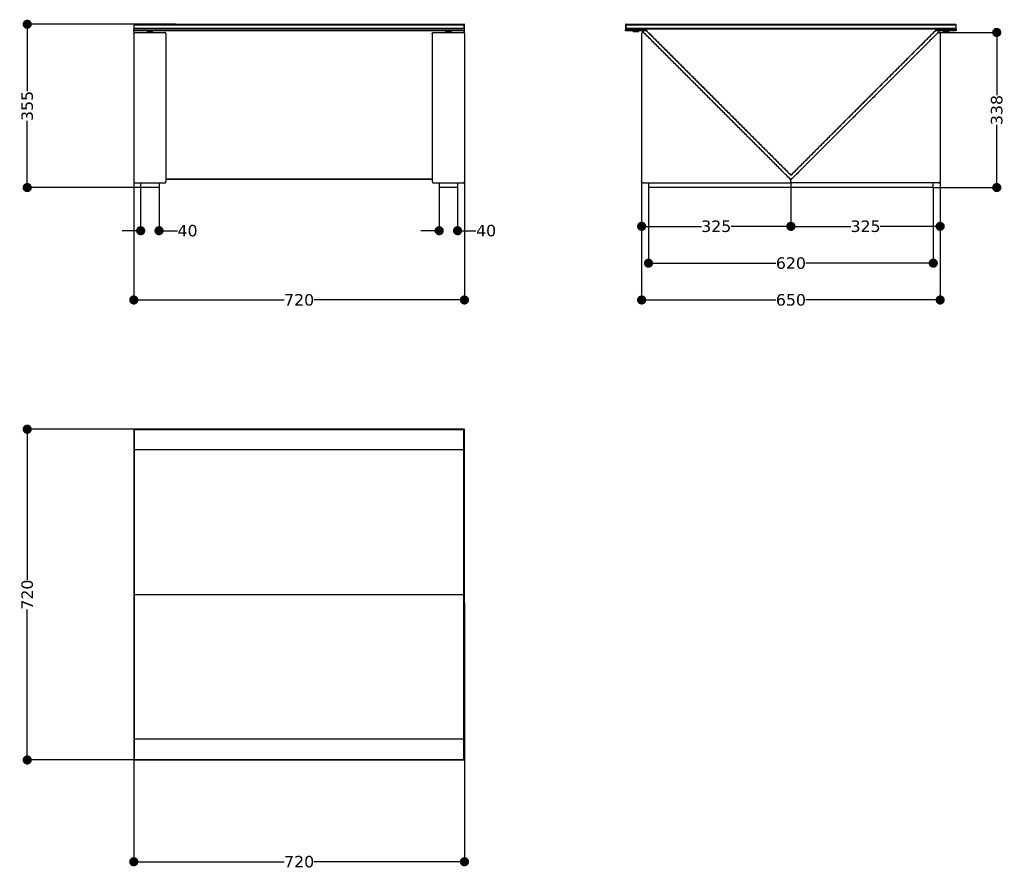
# Model space of a CAD drawing. Header units: millimetres. Extents: x -2291 to 551, y -2926 to 1379.
# Tile 1 of 2: x -2291 to -148, y -2926 to -1076. Entities that reach past the tile are written whole.
import ezdxf

# ---------------------------------------------------------------- set-up
doc = ezdxf.new("R2010")
doc.units = ezdxf.units.MM
doc.layers.get('0').update_dxf_attribs({"true_color": 0x000000})
doc.styles.add('MDF', font='verdana.ttf')
doc.dimstyles.new('MDF', dxfattribs={"dimtxt": 25, "dimasz": 20, "dimexe": 0.18, "dimexo": 0.0625, "dimgap": 2, "dimtad": 0, "dimtoh": 1, "dimdec": 0, "dimzin": 1, "dimdsep": 46, "dimtxsty": 'MDF', "dimblk": 'DOT', "dimcen": 0.09, "dimadec": 0, "dimazin": 0, "dimtfac": 1, "dimtdec": 4, "dimtix": 1, "dimtofl": 0, "dimtmove": 1, "dimatfit": 3, "dimfxl": 1, "dimtolj": 1, "dimtzin": 1, "dimarcsym": 0})

# ---------------------------------------------------------------- blocks, each defined once
blk = doc.blocks.new('_Dot')
at = {"color": 0, "linetype": 'ByBlock', "lineweight": -2}
blk.add_line((-0.5, 0), (-1, 0), dxfattribs=at)
at = {"color": 0, "linetype": 'ByBlock', "const_width": 0.5}
blk.add_lwpolyline([(-0.25, 0, 1), (0.25, 0, 1)], format="xyb", close=True, dxfattribs=at)
blk = doc.blocks.new('*D2')
at = {"color": 0, "lineweight": -2}
for p, q in [((-1952, -1086.4), (-2275.2, -1086.4)), ((-2275, -1106.4), (-2275, -1232)), ((-2275, -1421.9), (-2275, -1296.3)), ((-2008.1, -1441.9), (-2275.2, -1441.9))]:
    blk.add_line(p, q, dxfattribs=at)
at = {"layer": 'Defpoints', "color": 0}
for p in [(-1951.9, -1086.4), (-2275, -1441.9), (-2008, -1441.9)]:
    blk.add_point(p, dxfattribs=at)
at = {"color": 0, "lineweight": -2, "xscale": 20, "yscale": 20, "zscale": 20}
for p, rotation in [((-2275, -1086.4), 90), ((-2275, -1441.9), 270)]:
    blk.add_blockref('_Dot', p, dxfattribs=dict(at, rotation=rotation))
at = {"color": 0, "insert": (-2275, -1264.2), "char_height": 25, "attachment_point": 5, "rotation": 90, "style": 'MDF'}
blk.add_mtext('\\A1;355', dxfattribs=at)
blk = doc.blocks.new('*D3')
at = {"color": 0, "lineweight": -2}
for p, q in [((-2043, -1268.1), (-2043, -1686.8)), ((-1323, -1268.1), (-1323, -1686.8)), ((-2023, -1686.6), (-1715.4, -1686.6)), ((-1343, -1686.6), (-1650.7, -1686.6))]:
    blk.add_line(p, q, dxfattribs=at)
at = {"layer": 'Defpoints', "color": 0}
for p in [(-2043, -1268.1), (-1323, -1268.1), (-1323, -1686.6)]:
    blk.add_point(p, dxfattribs=at)
at = {"color": 0, "lineweight": -2, "xscale": 20, "yscale": 20, "zscale": 20, "rotation": 180}
blk.add_blockref('_Dot', (-2043, -1686.6), dxfattribs=at)
at = {"color": 0, "lineweight": -2, "xscale": 20, "yscale": 20, "zscale": 20}
blk.add_blockref('_Dot', (-1323, -1686.6), dxfattribs=at)
at = {"color": 0, "insert": (-1683, -1686.6), "char_height": 25, "attachment_point": 5, "style": 'MDF'}
blk.add_mtext('\\A1;720', dxfattribs=at)
blk = doc.blocks.new('*D4')
at = {"color": 0, "lineweight": -2}
for p, q in [((-1378, -1442), (-1378, -1536)), ((-1338, -1442), (-1338, -1536)), ((-1398, -1535.8), (-1418, -1535.8)), ((-1318, -1535.8), (-1298, -1535.8))]:
    blk.add_line(p, q, dxfattribs=at)
at = {"layer": 'Defpoints', "color": 0}
for p in [(-1378, -1441.9), (-1338, -1441.9), (-1338, -1535.8)]:
    blk.add_point(p, dxfattribs=at)
at = {"color": 0, "lineweight": -2, "xscale": 20, "yscale": 20, "zscale": 20}
blk.add_blockref('_Dot', (-1378, -1535.8), dxfattribs=at)
at = {"color": 0, "lineweight": -2, "xscale": 20, "yscale": 20, "zscale": 20, "rotation": 180}
blk.add_blockref('_Dot', (-1338, -1535.8), dxfattribs=at)
at = {"color": 0, "insert": (-1275.9, -1535.8), "char_height": 25, "attachment_point": 5, "style": 'MDF'}
blk.add_mtext('\\A1;40', dxfattribs=at)
blk = doc.blocks.new('*D5')
at = {"color": 0, "lineweight": -2}
for p, q in [((-2028, -1442), (-2028, -1536)), ((-1988, -1442), (-1988, -1536)), ((-2048, -1535.8), (-2068, -1535.8)), ((-1968, -1535.8), (-1948, -1535.8))]:
    blk.add_line(p, q, dxfattribs=at)
at = {"layer": 'Defpoints', "color": 0}
for p in [(-2028, -1441.9), (-1988, -1441.9), (-1988, -1535.8)]:
    blk.add_point(p, dxfattribs=at)
at = {"color": 0, "lineweight": -2, "xscale": 20, "yscale": 20, "zscale": 20}
blk.add_blockref('_Dot', (-2028, -1535.8), dxfattribs=at)
at = {"color": 0, "lineweight": -2, "xscale": 20, "yscale": 20, "zscale": 20, "rotation": 180}
blk.add_blockref('_Dot', (-1988, -1535.8), dxfattribs=at)
at = {"color": 0, "insert": (-1925.9, -1535.8), "char_height": 25, "attachment_point": 5, "style": 'MDF'}
blk.add_mtext('\\A1;40', dxfattribs=at)
blk = doc.blocks.new('*D6')
at = {"color": 0, "lineweight": -2}
for p, q in [((-937.2, -1323.5), (-937.2, -1526.5)), ((-612.4, -1429), (-612.4, -1526.5)), ((-917.2, -1526.3), (-807, -1526.3)), ((-632.4, -1526.3), (-742.6, -1526.3))]:
    blk.add_line(p, q, dxfattribs=at)
at = {"layer": 'Defpoints', "color": 0}
for p in [(-937.2, -1323.5), (-612.4, -1428.9), (-612.4, -1526.3)]:
    blk.add_point(p, dxfattribs=at)
at = {"color": 0, "lineweight": -2, "xscale": 20, "yscale": 20, "zscale": 20, "rotation": 180}
blk.add_blockref('_Dot', (-937.2, -1526.3), dxfattribs=at)
at = {"color": 0, "lineweight": -2, "xscale": 20, "yscale": 20, "zscale": 20}
blk.add_blockref('_Dot', (-612.4, -1526.3), dxfattribs=at)
at = {"color": 0, "insert": (-774.8, -1526.3), "char_height": 25, "attachment_point": 5, "style": 'MDF'}
blk.add_mtext('\\A1;325', dxfattribs=at)
blk = doc.blocks.new('*D7')
at = {"color": 0, "lineweight": -2}
for p, q in [((-287.2, -1337), (-287.2, -1526.5)), ((-612.2, -1432), (-612.2, -1526.5)), ((-592.2, -1526.3), (-481.9, -1526.3)), ((-307.2, -1526.3), (-417.5, -1526.3))]:
    blk.add_line(p, q, dxfattribs=at)
at = {"layer": 'Defpoints', "color": 0}
for p in [(-287.2, -1336.9), (-612.2, -1431.9), (-287.2, -1526.3)]:
    blk.add_point(p, dxfattribs=at)
at = {"color": 0, "lineweight": -2, "xscale": 20, "yscale": 20, "zscale": 20, "rotation": 180}
blk.add_blockref('_Dot', (-612.2, -1526.3), dxfattribs=at)
at = {"color": 0, "lineweight": -2, "xscale": 20, "yscale": 20, "zscale": 20}
blk.add_blockref('_Dot', (-287.2, -1526.3), dxfattribs=at)
at = {"color": 0, "insert": (-449.7, -1526.3), "char_height": 25, "attachment_point": 5, "style": 'MDF'}
blk.add_mtext('\\A1;325', dxfattribs=at)
blk = doc.blocks.new('*D8')
at = {"color": 0, "lineweight": -2}
for p, q in [((-290.1, -1104.2), (-163.8, -1104.2)), ((-164, -1124.2), (-164, -1240.7)), ((-164, -1421.9), (-164, -1305.4)), ((-302.1, -1441.9), (-163.8, -1441.9))]:
    blk.add_line(p, q, dxfattribs=at)
at = {"layer": 'Defpoints', "color": 0}
for p in [(-290.2, -1104.2), (-302.2, -1441.9), (-164, -1441.9)]:
    blk.add_point(p, dxfattribs=at)
at = {"color": 0, "lineweight": -2, "xscale": 20, "yscale": 20, "zscale": 20}
for p, rotation in [((-164, -1104.2), 90), ((-164, -1441.9), 270)]:
    blk.add_blockref('_Dot', p, dxfattribs=dict(at, rotation=rotation))
at = {"color": 0, "insert": (-164, -1273.1), "char_height": 25, "attachment_point": 5, "rotation": 90, "style": 'MDF'}
blk.add_mtext('\\A1;338', dxfattribs=at)
blk = doc.blocks.new('*D9')
at = {"color": 0, "lineweight": -2}
for p, q in [((-937.2, -1268.1), (-937.2, -1686.8)), ((-287.2, -1268.1), (-287.2, -1686.8)), ((-917.2, -1686.6), (-644.7, -1686.6)), ((-307.2, -1686.6), (-579.7, -1686.6))]:
    blk.add_line(p, q, dxfattribs=at)
at = {"layer": 'Defpoints', "color": 0}
for p in [(-937.2, -1268.1), (-287.2, -1268.1), (-287.2, -1686.6)]:
    blk.add_point(p, dxfattribs=at)
at = {"color": 0, "lineweight": -2, "xscale": 20, "yscale": 20, "zscale": 20, "rotation": 180}
blk.add_blockref('_Dot', (-937.2, -1686.6), dxfattribs=at)
at = {"color": 0, "lineweight": -2, "xscale": 20, "yscale": 20, "zscale": 20}
blk.add_blockref('_Dot', (-287.2, -1686.6), dxfattribs=at)
at = {"color": 0, "insert": (-612.2, -1686.6), "char_height": 25, "attachment_point": 5, "style": 'MDF'}
blk.add_mtext('\\A1;650', dxfattribs=at)
blk = doc.blocks.new('*D10')
at = {"color": 0, "lineweight": -2}
for p, q in [((-922.2, -1442), (-922.2, -1606.7)), ((-302.2, -1442), (-302.2, -1606.7)), ((-902.2, -1606.5), (-644.7, -1606.5)), ((-322.2, -1606.5), (-579.7, -1606.5))]:
    blk.add_line(p, q, dxfattribs=at)
at = {"layer": 'Defpoints', "color": 0}
for p in [(-922.2, -1441.9), (-302.2, -1441.9), (-302.2, -1606.5)]:
    blk.add_point(p, dxfattribs=at)
at = {"color": 0, "lineweight": -2, "xscale": 20, "yscale": 20, "zscale": 20, "rotation": 180}
blk.add_blockref('_Dot', (-922.2, -1606.5), dxfattribs=at)
at = {"color": 0, "lineweight": -2, "xscale": 20, "yscale": 20, "zscale": 20}
blk.add_blockref('_Dot', (-302.2, -1606.5), dxfattribs=at)
at = {"color": 0, "insert": (-612.2, -1606.5), "char_height": 25, "attachment_point": 5, "style": 'MDF'}
blk.add_mtext('\\A1;620', dxfattribs=at)
blk = doc.blocks.new('*D11')
at = {"color": 0, "lineweight": -2}
for p, q in [((-2043, -2328.1), (-2043, -2909.8)), ((-1323, -2346.2), (-1323, -2909.8)), ((-2023, -2909.6), (-1715.4, -2909.6)), ((-1343, -2909.6), (-1650.7, -2909.6))]:
    blk.add_line(p, q, dxfattribs=at)
at = {"layer": 'Defpoints', "color": 0}
for p in [(-2043, -2328), (-1323, -2346.1), (-1323, -2909.6)]:
    blk.add_point(p, dxfattribs=at)
at = {"color": 0, "lineweight": -2, "xscale": 20, "yscale": 20, "zscale": 20, "rotation": 180}
blk.add_blockref('_Dot', (-2043, -2909.6), dxfattribs=at)
at = {"color": 0, "lineweight": -2, "xscale": 20, "yscale": 20, "zscale": 20}
blk.add_blockref('_Dot', (-1323, -2909.6), dxfattribs=at)
at = {"color": 0, "insert": (-1683, -2909.6), "char_height": 25, "attachment_point": 5, "style": 'MDF'}
blk.add_mtext('\\A1;720', dxfattribs=at)
blk = doc.blocks.new('*D12')
at = {"color": 0, "lineweight": -2}
for p, q in [((-1686.1, -1968), (-2275.2, -1968)), ((-2275, -1988), (-2275, -2295.7)), ((-2275, -2668), (-2275, -2360.4)), ((-1694.9, -2688), (-2275.2, -2688))]:
    blk.add_line(p, q, dxfattribs=at)
at = {"layer": 'Defpoints', "color": 0}
for p in [(-1686.1, -1968), (-2275, -2688), (-1694.9, -2688)]:
    blk.add_point(p, dxfattribs=at)
at = {"color": 0, "lineweight": -2, "xscale": 20, "yscale": 20, "zscale": 20}
for p, rotation in [((-2275, -1968), 90), ((-2275, -2688), 270)]:
    blk.add_blockref('_Dot', p, dxfattribs=dict(at, rotation=rotation))
at = {"color": 0, "insert": (-2275, -2328), "char_height": 25, "attachment_point": 5, "rotation": 90, "style": 'MDF'}
blk.add_mtext('\\A1;720', dxfattribs=at)

msp = doc.modelspace()

# ---------------------------------------------------------------- linework, layer by layer
at = {"color": 18, "true_color": 0x000000}
for points in [[(-1323, -2013), (-2043, -2013)], [(-2043, -2328), (-1323, -2328)], [(-1323, -2643), (-2043, -2643)]]:
    msp.add_lwpolyline(points, dxfattribs=at)
at = {"color": 18, "lineweight": -3, "true_color": 0x000000}
for points in [[(-2042, -1086.4), (-2042.5, -1086.9), (-2043, -1087.4)], [(-2043, -1087.4), (-2043, -1091.4), (-2043, -1095.4)], [(-2043, -1087.4), (-2042.5, -1087.4), (-2042, -1087.4)], [(-2042, -1086.4), (-1683, -1086.4), (-1324, -1086.4)], [(-2042, -1087.4), (-2042, -1086.9), (-2042, -1086.4)], [(-2042, -1087.4), (-1683, -1087.4), (-1324, -1087.4)], [(-2042, -1095.4), (-2042, -1091.4), (-2042, -1087.4)], [(-1324, -1087.4), (-1324, -1086.9), (-1324, -1086.4)], [(-1323, -1087.4), (-1323.5, -1086.9), (-1324, -1086.4)], [(-1324, -1087.4), (-1324, -1091.4), (-1324, -1095.4)], [(-1324, -1087.4), (-1323.5, -1087.4), (-1323, -1087.4)], [(-1323, -1095.4), (-1323, -1091.4), (-1323, -1087.4)], [(-971.2, -1086.4), (-971.7, -1086.9), (-972.2, -1087.4)], [(-972.2, -1087.4), (-972.2, -1091.4), (-972.2, -1095.4)], [(-972.2, -1087.4), (-971.7, -1087.4), (-971.2, -1087.4)], [(-971.2, -1086.4), (-612.2, -1086.4), (-253.2, -1086.4)], [(-971.2, -1087.4), (-971.2, -1086.9), (-971.2, -1086.4)], [(-971.2, -1087.4), (-612.2, -1087.4), (-253.2, -1087.4)], [(-971.2, -1095.4), (-971.2, -1091.4), (-971.2, -1087.4)], [(-253.2, -1087.4), (-253.2, -1086.9), (-253.2, -1086.4)], [(-252.2, -1087.4), (-252.7, -1086.9), (-253.2, -1086.4)], [(-253.2, -1087.4), (-253.2, -1091.4), (-253.2, -1095.4)], [(-253.2, -1087.4), (-252.7, -1087.4), (-252.2, -1087.4)], [(-252.2, -1095.4), (-252.2, -1091.4), (-252.2, -1087.4)], [(-2042, -1095.4), (-2042.5, -1095.4), (-2043, -1095.4)], [(-2043, -1095.4), (-2042.5, -1095.9), (-2042, -1096.4)], [(-2043, -1096.4), (-2042.5, -1096.4), (-2042, -1096.4)], [(-2043, -1098.4), (-2043, -1098.7), (-2043, -1098.9)], [(-1323, -1100.9), (-1683, -1100.9), (-2043, -1100.9)], [(-2043, -1101.2), (-2043, -1104.2), (-2043, -1107.2)], [(-2043, -1107.2), (-2043, -1268.1), (-2043, -1428.9)], [(-1324, -1095.4), (-1683, -1095.4), (-2042, -1095.4)], [(-2042, -1096.4), (-2042, -1095.9), (-2042, -1095.4)], [(-2042, -1096.4), (-1683, -1096.4), (-1324, -1096.4)], [(-2040, -1104.2), (-2008, -1104.2), (-1976, -1104.2)], [(-2014, -1102.4), (-2014, -1101.7), (-2014, -1100.9)], [(-2002, -1100.9), (-2002, -1101.7), (-2002, -1102.4)], [(-1973, -1107.2), (-1973, -1268.1), (-1973, -1428.9)], [(-1393, -1107.2), (-1393, -1268.1), (-1393, -1428.9)], [(-1390, -1104.2), (-1358, -1104.2), (-1326, -1104.2)], [(-1364, -1102.4), (-1364, -1101.7), (-1364, -1100.9)], [(-1352, -1100.9), (-1352, -1101.7), (-1352, -1102.4)], [(-1324, -1095.4), (-1324, -1095.9), (-1324, -1096.4)], [(-1323, -1095.4), (-1323.5, -1095.4), (-1324, -1095.4)], [(-1324, -1096.4), (-1323.5, -1095.9), (-1323, -1095.4)], [(-1324, -1096.4), (-1323.5, -1096.4), (-1323, -1096.4)], [(-1323, -1098.9), (-1323, -1098.7), (-1323, -1098.4)], [(-1323, -1107.2), (-1323, -1104.2), (-1323, -1101.2)], [(-1323, -1107.2), (-1323, -1268.1), (-1323, -1428.9)], [(-971.2, -1095.4), (-971.7, -1095.4), (-972.2, -1095.4)], [(-972.2, -1095.4), (-971.7, -1095.9), (-971.2, -1096.4)], [(-972.2, -1098.9), (-972.2, -1098.7), (-972.2, -1098.4)], [(-253.2, -1095.4), (-612.2, -1095.4), (-971.2, -1095.4)], [(-971.2, -1096.4), (-971.2, -1095.9), (-971.2, -1095.4)], [(-971.2, -1096.4), (-970.7, -1096.4), (-970.2, -1096.4)], [(-971, -1098.6), (-971, -1098.7), (-971, -1098.7)], [(-970.2, -1096.4), (-948.7, -1096.4), (-927.2, -1096.4)], [(-936.6, -1100.9), (-953.4, -1100.9), (-970.2, -1100.9)], [(-927.2, -1097.6), (-948.6, -1097.6), (-970, -1097.6)], [(-970, -1099.7), (-953.3, -1099.7), (-936.5, -1099.7)], [(-955.7, -1099.7), (-955.7, -1098.7), (-955.7, -1097.6)], [(-955.7, -1102.4), (-955.7, -1101.7), (-955.7, -1100.9)], [(-943.7, -1097.6), (-943.7, -1098.7), (-943.7, -1099.7)], [(-943.7, -1100.9), (-943.7, -1101.7), (-943.7, -1102.4)], [(-937.2, -1107.2), (-937.2, -1268.1), (-937.2, -1428.9)], [(-613.6, -1423.5), (-774.7, -1262.4), (-935.9, -1101.2)], [(-935.3, -1100.1), (-935, -1099.7), (-934.6, -1099.4)], [(-935.1, -1100.3), (-935.2, -1100.2), (-935.3, -1100.1)], [(-935.1, -1100.3), (-935.1, -1100.4), (-935, -1100.4)], [(-935, -1100.4), (-934.8, -1100.1), (-934.5, -1099.8)], [(-934.6, -1099.4), (-931.1, -1099.4), (-927.6, -1099.4)], [(-934.5, -1099.8), (-930.9, -1099.8), (-927.4, -1099.8)], [(-927.6, -1099.4), (-769.9, -1257.1), (-612.2, -1414.8)], [(-927.4, -1099.8), (-769.8, -1257.4), (-612.2, -1415)], [(-927.2, -1096.4), (-927.2, -1097), (-927.2, -1097.6)], [(-927.2, -1096.4), (-612.2, -1096.4), (-297.2, -1096.4)], [(-612.2, -1414.8), (-454.5, -1257.1), (-296.8, -1099.4)], [(-612.2, -1415), (-454.6, -1257.4), (-297, -1099.8)], [(-288.5, -1101.2), (-449.6, -1262.4), (-610.8, -1423.5)], [(-297.2, -1097.6), (-297.2, -1097), (-297.2, -1096.4)], [(-297.2, -1096.4), (-275.7, -1096.4), (-254.2, -1096.4)], [(-254.4, -1097.6), (-275.8, -1097.6), (-297.2, -1097.6)], [(-297, -1099.8), (-293.4, -1099.8), (-289.9, -1099.8)], [(-296.8, -1099.4), (-293.3, -1099.4), (-289.7, -1099.4)], [(-289.9, -1099.8), (-289.6, -1100.1), (-289.3, -1100.4)], [(-289.7, -1099.4), (-289.4, -1099.7), (-289, -1100.1)], [(-289, -1100.1), (-289.2, -1100.2), (-289.3, -1100.3)], [(-289.3, -1100.4), (-289.3, -1100.4), (-289.3, -1100.3)], [(-287.9, -1099.7), (-271.1, -1099.7), (-254.4, -1099.7)], [(-254.2, -1100.9), (-271, -1100.9), (-287.8, -1100.9)], [(-287.2, -1107.2), (-287.2, -1268.1), (-287.2, -1428.9)], [(-280.7, -1099.7), (-280.7, -1098.7), (-280.7, -1097.6)], [(-280.7, -1102.4), (-280.7, -1101.7), (-280.7, -1100.9)], [(-268.7, -1097.6), (-268.7, -1098.7), (-268.7, -1099.7)], [(-268.7, -1100.9), (-268.7, -1101.7), (-268.7, -1102.4)], [(-254.2, -1096.4), (-253.7, -1096.4), (-253.2, -1096.4)], [(-253.4, -1098.7), (-253.4, -1098.7), (-253.4, -1098.6)], [(-253.2, -1095.4), (-253.2, -1095.9), (-253.2, -1096.4)], [(-252.2, -1095.4), (-252.7, -1095.4), (-253.2, -1095.4)], [(-253.2, -1096.4), (-252.7, -1095.9), (-252.2, -1095.4)], [(-252.2, -1098.4), (-252.2, -1098.7), (-252.2, -1098.9)], [(-612.2, -1414.8), (-612.2, -1414.9), (-612.2, -1415)], [(-2040, -1431.9), (-2008, -1431.9), (-1976, -1431.9)], [(-2028, -1431.9), (-2028, -1436.9), (-2028, -1441.9)], [(-1988, -1431.9), (-1988, -1436.9), (-1988, -1441.9)], [(-1393, -1423.5), (-1683, -1423.5), (-1973, -1423.5)], [(-1393, -1424.1), (-1683, -1424.1), (-1973, -1424.1)], [(-1390, -1431.9), (-1358, -1431.9), (-1326, -1431.9)], [(-1378, -1431.9), (-1378, -1436.9), (-1378, -1441.9)], [(-1338, -1431.9), (-1338, -1436.9), (-1338, -1441.9)], [(-934.2, -1431.9), (-773.2, -1431.9), (-612.2, -1431.9)], [(-922.2, -1431.9), (-922.2, -1436.9), (-922.2, -1441.9)], [(-612.2, -1424.9), (-612.9, -1424.2), (-613.6, -1423.5)], [(-612.2, -1422.1), (-612.5, -1422.4), (-612.7, -1422.7)], [(-611.6, -1422.7), (-611.9, -1422.4), (-612.2, -1422.1)], [(-612.2, -1424.9), (-611.5, -1424.2), (-610.8, -1423.5)], [(-290.2, -1431.9), (-451.2, -1431.9), (-612.2, -1431.9)], [(-302.2, -1441.9), (-302.2, -1436.9), (-302.2, -1431.9)], [(-1988, -1441.9), (-2008, -1441.9), (-2028, -1441.9)], [(-1338, -1441.9), (-1358, -1441.9), (-1378, -1441.9)], [(-302.2, -1441.9), (-612.2, -1441.9), (-922.2, -1441.9)], [(-2043, -1968), (-2042.5, -1968), (-2042, -1968)], [(-2042, -1968), (-2042.5, -1968.5), (-2043, -1969)], [(-2042, -1969), (-2042.5, -1969), (-2043, -1969)], [(-2043, -1969), (-2043, -2328), (-2043, -2687)], [(-1324, -1968), (-1683, -1968), (-2042, -1968)], [(-2042, -1969), (-2042, -1968.5), (-2042, -1968)], [(-1324, -1969), (-1683, -1969), (-2042, -1969)], [(-2042, -1969), (-2042, -2328), (-2042, -2687)], [(-1324, -1969), (-1324, -1968.5), (-1324, -1968)], [(-1323, -1969), (-1323.5, -1968.5), (-1324, -1968)], [(-1324, -1968), (-1323.5, -1968), (-1323, -1968)], [(-1323, -1969), (-1323.5, -1969), (-1324, -1969)], [(-1324, -2687), (-1324, -2328), (-1324, -1969)], [(-1323, -2687), (-1323, -2328), (-1323, -1969)], [(-2043, -2687), (-2042.5, -2687.5), (-2042, -2688)], [(-2042, -2687), (-2042.5, -2687), (-2043, -2687)], [(-2042, -2688), (-2042.5, -2688), (-2043, -2688)], [(-2042, -2687), (-1683, -2687), (-1324, -2687)], [(-2042, -2688), (-2042, -2687.5), (-2042, -2687)], [(-2042, -2688), (-1683, -2688), (-1324, -2688)], [(-1324, -2688), (-1324, -2687.5), (-1324, -2687)], [(-1324, -2688), (-1323.5, -2687.5), (-1323, -2687)], [(-1323, -2687), (-1323.5, -2687), (-1324, -2687)], [(-1323, -2688), (-1323.5, -2688), (-1324, -2688)]]:
    msp.add_open_spline(points, degree=2, dxfattribs=at)
for points, weights, degree in [([(-2043, -1098.4), (-2043, -1096.4), (-2043, -1096.4)], [1, 0.707106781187, 1], 2), ([(-2043, -1100.9), (-2043, -1100.9), (-2043, -1098.9)], [1, 0.707106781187, 1], 2), ([(-2043, -1101.2), (-2043, -1100.9), (-2043, -1100.9)], [1, 0.923879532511, 1], 2), ([(-1323, -1098.4), (-1323, -1096.4), (-1323, -1096.4)], [1, 0.707106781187, 1], 2), ([(-1323, -1100.9), (-1323, -1100.9), (-1323, -1098.9)], [1, 0.707106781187, 1], 2), ([(-1323, -1101.2), (-1323, -1100.9), (-1323, -1100.9)], [1, 0.923879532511, 1], 2), ([(-972.2, -1098.4), (-972.2, -1096.4), (-970.2, -1096.4)], [1, 0.707106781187, 1], 2), ([(-970.2, -1100.9), (-972.2, -1100.9), (-972.2, -1098.9)], [1, 0.707106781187, 1], 2), ([(-970, -1097.6), (-971, -1097.6), (-971, -1098.6)], [1, 0.707106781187, 1], 2), ([(-971, -1098.7), (-971, -1099.7), (-970, -1099.7)], [1, 0.707106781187, 1], 2), ([(-935.9, -1101.2), (-936.2, -1100.9), (-936.6, -1100.9)], [1, 0.923879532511, 1], 2), ([(-936.5, -1099.7), (-935.7, -1099.7), (-935.1, -1100.3)], [1, 0.923879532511, 1], 2), ([(-289.3, -1100.3), (-288.7, -1099.7), (-287.9, -1099.7)], [1, 0.923879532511, 1], 2), ([(-287.8, -1100.9), (-288.2, -1100.9), (-288.5, -1101.2)], [1, 0.923879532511, 1], 2), ([(-253.4, -1098.6), (-253.4, -1097.6), (-254.4, -1097.6)], [1, 0.707106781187, 1], 2), ([(-254.4, -1099.7), (-253.4, -1099.7), (-253.4, -1098.7)], [1, 0.707106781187, 1], 2), ([(-254.2, -1096.4), (-252.2, -1096.4), (-252.2, -1098.4)], [1, 0.707106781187, 1], 2), ([(-252.2, -1098.9), (-252.2, -1100.9), (-254.2, -1100.9)], [1, 0.707106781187, 1], 2), ([(-2043, -1428.9), (-2043, -1431.9), (-2040, -1431.9)], [1, 0.707106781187, 1], 2), ([(-1976, -1431.9), (-1973, -1431.9), (-1973, -1428.9)], [1, 0.707106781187, 1], 2), ([(-1393, -1428.9), (-1393, -1431.9), (-1390, -1431.9)], [1, 0.707106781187, 1], 2), ([(-1326, -1431.9), (-1323, -1431.9), (-1323, -1428.9)], [1, 0.707106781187, 1], 2), ([(-934.2, -1431.9), (-937.2, -1431.9), (-937.2, -1428.9)], [1, 0.707106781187, 1], 2), ([(-610.8, -1423.5), (-612.2, -1424.9), (-613.6, -1423.5)], [1, 0.707106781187, 1], 2), ([(-611.6, -1422.7), (-612.2, -1423), (-612.7, -1422.7)], [1, 0.834241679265, 1], 2), ([(-612.2, -1429), (-612.3, -1429), (-612.4, -1429), (-612.4, -1428.9)], [1, 0.999906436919, 0.999906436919, 1], 3), ([(-612.2, -1429), (-612.2, -1426.6), (-612.2, -1424.9), (-612.2, -1424.9)], [1, 0.812569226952, 0.812569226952, 1], 3), ([(-612.2, -1429), (-612.1, -1429), (-612, -1429), (-611.9, -1428.9)], [1, 0.999906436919, 0.999906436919, 1], 3), ([(-612.2, -1431.9), (-612.2, -1431.9), (-612.2, -1429)], [1, 0.718853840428, 1], 2), ([(-290.2, -1431.9), (-287.2, -1431.9), (-287.2, -1428.9)], [1, 0.707106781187, 1], 2), ([(-2043, -1969), (-2043, -1968), (-2043, -1968)], [0.868347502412, 0.807007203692, 1], 2), ([(-1323, -1969), (-1323, -1968), (-1323, -1968)], [0.868347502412, 0.807007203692, 1], 2), ([(-2043, -2688), (-2043, -2688), (-2043, -2687)], [1, 0.807006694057, 0.868347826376], 2), ([(-1323, -2688), (-1323, -2688), (-1323, -2687)], [1, 0.80700671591, 0.868347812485], 2)]:
    msp.add_rational_spline(points, weights, degree=degree, dxfattribs=at)
for points in [[(-2043, -1107.2), (-2043, -1106.9), (-2043, -1106.6), (-2042.9, -1106.4), (-2042.8, -1106), (-2042.6, -1105.7), (-2042.5, -1105.4), (-2042.2, -1105.1), (-2041.9, -1104.8), (-2041.6, -1104.6), (-2041.5, -1104.6), (-2041.5, -1104.6), (-2041.5, -1104.6), (-2041.2, -1104.4), (-2041, -1104.3), (-2040.5, -1104.2), (-2040.3, -1104.2), (-2040, -1104.2)], [(-1393, -1107.2), (-1393, -1106.9), (-1393, -1106.6), (-1392.9, -1106.4), (-1392.8, -1106), (-1392.6, -1105.7), (-1392.5, -1105.4), (-1392.2, -1105.1), (-1391.9, -1104.8), (-1391.6, -1104.6), (-1391.5, -1104.6), (-1391.5, -1104.6), (-1391.5, -1104.6), (-1391.2, -1104.4), (-1391, -1104.3), (-1390.5, -1104.2), (-1390.3, -1104.2), (-1390, -1104.2)]]:
    msp.add_open_spline(points, degree=3, knots=[0, 0, 0, 0, 0.821395, 0.821395, 0.821395, 1.854014, 1.854014, 1.854014, 3.085923, 3.085923, 3.085923, 3.197288, 3.197288, 3.197288, 3.962653, 3.962653, 4.732624, 4.732624, 4.732624, 4.732624], dxfattribs=at)
for points, weights, knots in [([(-2014, -1102.4), (-2014, -1102.4), (-2008, -1102.4), (-2002, -1102.4), (-2002, -1102.4)], [1, 0.707106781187, 1, 0.707106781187, 1], [0, 0, 0, 9.424778, 9.424778, 18.849556, 18.849556, 18.849556]), ([(-1973, -1107.2), (-1973, -1106.6), (-1973.2, -1106), (-1973.5, -1105.5), (-1973.9, -1105.1), (-1974.3, -1104.7), (-1974.8, -1104.4), (-1975.4, -1104.2), (-1976, -1104.2)], [0.853553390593, 0.853553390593, 0.890165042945, 0.926776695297, 1, 0.926776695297, 0.890165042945, 0.853553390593, 0.853553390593], [2.387102, 2.387102, 2.387102, 3.629743, 3.629743, 4.774204, 4.774204, 5.918666, 5.918666, 7.161306, 7.161306, 7.161306]), ([(-1364, -1102.4), (-1364, -1102.4), (-1358, -1102.4), (-1352, -1102.4), (-1352, -1102.4)], [1, 0.707106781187, 1, 0.707106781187, 1], [0, 0, 0, 9.424778, 9.424778, 18.849556, 18.849556, 18.849556]), ([(-1323, -1107.2), (-1323, -1106.6), (-1323.2, -1106), (-1323.5, -1105.5), (-1323.9, -1105.1), (-1324.3, -1104.7), (-1324.8, -1104.4), (-1325.4, -1104.2), (-1326, -1104.2)], [0.853553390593, 0.853553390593, 0.890165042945, 0.926776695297, 1, 0.926776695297, 0.890165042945, 0.853553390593, 0.853553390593], [2.387102, 2.387102, 2.387102, 3.629743, 3.629743, 4.774204, 4.774204, 5.918666, 5.918666, 7.161306, 7.161306, 7.161306]), ([(-955.7, -1102.4), (-955.7, -1102.4), (-949.7, -1102.4), (-943.7, -1102.4), (-943.7, -1102.4)], [1, 0.707106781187, 1, 0.707106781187, 1], [0, 0, 0, 9.424778, 9.424778, 18.849556, 18.849556, 18.849556]), ([(-932.1, -1105.1), (-933.5, -1103.6), (-935.3, -1104.4), (-937.2, -1105.2), (-937.2, -1107.2)], [1, 0.831469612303, 1, 0.831469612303, 1], [0.785398, 0.785398, 0.785398, 1.963495, 1.963495, 3.141593, 3.141593, 3.141593]), ([(-292.3, -1105.1), (-290.9, -1103.6), (-289, -1104.4), (-287.2, -1105.2), (-287.2, -1107.2)], [1, 0.831469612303, 1, 0.831469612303, 1], [0.785398, 0.785398, 0.785398, 1.963495, 1.963495, 3.141593, 3.141593, 3.141593]), ([(-280.7, -1102.4), (-280.7, -1102.4), (-274.7, -1102.4), (-268.7, -1102.4), (-268.7, -1102.4)], [1, 0.707106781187, 1, 0.707106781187, 1], [0, 0, 0, 9.424778, 9.424778, 18.849556, 18.849556, 18.849556])]:
    msp.add_rational_spline(points, weights, degree=2, knots=knots, dxfattribs=at)

# ---------------------------------------------------------------- dimensions: what is measured, and where the dimension line sits
at = {"color": 18, "true_color": 0x000000}
dim = msp.add_linear_dim(base=(-2275, -1441.9), p1=(-1951.9, -1086.4), p2=(-2008, -1441.9), angle=90, text='355', dimstyle='MDF', override={"dimscale": 1, "dimtxt": 25, "dimasz": 20, "dimgap": 2, "dimtih": 0, "dimtoh": 0, "dimdec": 0, "dimlfac": 1, "dimzin": 1, "dimtxsty": 'MDF', "dimblk": 'Dot', "dimsah": 0, "dimtix": 0, "dimtmove": 0, "dimtzin": 1}, dxfattribs=at)
dim.commit()
dim.dimension.update_dxf_attribs({"geometry": '*D2', "text_midpoint": (-2275, -1264.2)})
for base, p1, p2, picture, middle in [((-164, -1441.9), (-290.2, -1104.2), (-302.2, -1441.9), '*D8', (-164, -1273.1)), ((-2275, -2688), (-1686.1, -1968), (-1694.9, -2688), '*D12', (-2275, -2328))]:
    dim = msp.add_linear_dim(base=base, p1=p1, p2=p2, angle=90, dimstyle='MDF', override={"dimscale": 1, "dimtxt": 25, "dimasz": 20, "dimgap": 2, "dimtih": 0, "dimtoh": 0, "dimdec": 0, "dimlfac": 1, "dimzin": 1, "dimtxsty": 'MDF', "dimblk": 'Dot', "dimsah": 0, "dimtix": 0, "dimtmove": 0, "dimtzin": 1}, dxfattribs=at)
    dim.commit()
    dim.dimension.update_dxf_attribs({"geometry": picture, "text_midpoint": middle})
for base, p1, p2, picture, middle in [((-1323, -1686.6), (-2043, -1268.1), (-1323, -1268.1), '*D3', (-1683, -1686.6)), ((-287.2, -1686.6), (-937.2, -1268.1), (-287.2, -1268.1), '*D9', (-612.2, -1686.6)), ((-612.4, -1526.3), (-937.2, -1323.5), (-612.4, -1428.9), '*D6', (-774.8, -1526.3)), ((-287.2, -1526.3), (-612.2, -1431.9), (-287.2, -1336.9), '*D7', (-449.7, -1526.3)), ((-1988, -1535.8), (-2028, -1441.9), (-1988, -1441.9), '*D5', (-1925.9, -1535.8)), ((-1338, -1535.8), (-1378, -1441.9), (-1338, -1441.9), '*D4', (-1275.9, -1535.8)), ((-302.2, -1606.5), (-922.2, -1441.9), (-302.2, -1441.9), '*D10', (-612.2, -1606.5)), ((-1323, -2909.6), (-2043, -2328), (-1323, -2346.1), '*D11', (-1683, -2909.6))]:
    dim = msp.add_linear_dim(base=base, p1=p1, p2=p2, dimstyle='MDF', override={"dimscale": 1, "dimtxt": 25, "dimasz": 20, "dimgap": 2, "dimtih": 0, "dimtoh": 0, "dimdec": 0, "dimlfac": 1, "dimzin": 1, "dimtxsty": 'MDF', "dimblk": 'Dot', "dimsah": 0, "dimtix": 0, "dimtmove": 0, "dimtzin": 1}, dxfattribs=at)
    dim.commit()
    dim.dimension.update_dxf_attribs({"geometry": picture, "text_midpoint": middle})

doc.saveas('drawing.dxf')
